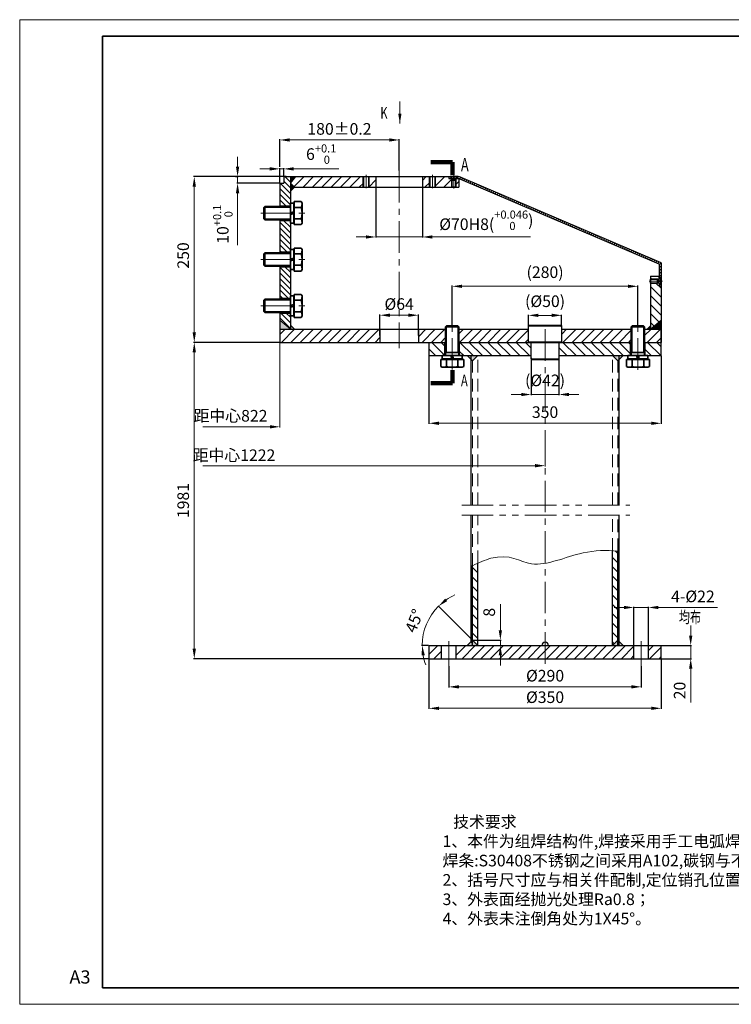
# Model space of a CAD drawing. Header units: millimetres. Extents: x -125 to 1975, y -25 to 1460.
# Tile 1 of 3: x -125 to 948, y -25 to 1460. Entities that reach past the tile are written whole.
import ezdxf
from ezdxf.enums import TextEntityAlignment as Align

# ---------------------------------------------------------------- set-up
doc = ezdxf.new("R2010")
doc.units = ezdxf.units.MM
doc.header["$LTSCALE"] = 1.5
for name, pattern in [('CENTER', [50.8, 31.75, -6.35, 6.35, -6.35]), ('DASHED', [19.05, 12.7, -6.35]), ('PHANTOM', [63.5, 31.75, -6.35, 6.35, -6.35, 6.35, -6.35])]:
    doc.linetypes.add(name, pattern=pattern)
for name, color, linetype, lineweight in [('3中心线层', 1, 'CENTER', 35), ('4虚线层', 6, 'DASHED', 35), ('5剖面线层', 2, 'Continuous', 15), ('7标注层', 4, 'Continuous', 15), ('9双点划线层', 6, 'PHANTOM', 35), ('YGJ波浪线', 3, 'Continuous', 15), ('YGJ粗实线', 7, 'Continuous', 35), ('YGJ细实线', 3, 'Continuous', 15), ('YGJ细点划线', 1, 'CENTER', 15), ('YGJ细虚线', 2, 'DASHED', 15), ('粗实线', 7, 'Continuous', 30), ('细实线', 2, 'Continuous', 15)]:
    doc.layers.add(name, color=color, linetype=linetype, lineweight=lineweight)
doc.styles.add('HC_GBDIM', font='romans', dxfattribs={"width": 0.667, "bigfont": 'gbcbig'})
doc.styles.add('HC_TEXTSTYLE', font='isocp', dxfattribs={"width": 0.667, "bigfont": 'hzfs'})
doc.styles.add('PC_TEXTSTYLE', font='simfang.ttf', dxfattribs={"width": 0.8})
doc.styles.add('标准', font='romans.shx', dxfattribs={"width": 0.7, "bigfont": 'hzdx.shx'})
doc.dimstyles.new('1比5', dxfattribs={"dimtxt": 17.5, "dimasz": 15, "dimexe": 1, "dimexo": 0.5, "dimgap": 8, "dimtad": 1, "dimdsep": 46, "dimtxsty": '标准', "dimcen": 0, "dimclrd": 256, "dimclrt": 256, "dimadec": 0, "dimazin": 0, "dimtfac": 1, "dimtmove": 0, "dimatfit": 0, "dimfxl": 1, "dimtolj": 1, "dimtzin": 0, "dimlwd": -1, "dimarcsym": 0})
pattern_1 = [(45, (-2257.4668, 95.5707), (-2.245064, 2.245064), [])]

# ---------------------------------------------------------------- blocks, each defined once
blk = doc.blocks.new('*U119')
at = {"layer": 'YGJ粗实线'}
for p, q in [((0, 0), (0, 287)), ((390, 287), (0, 287)), ((0, 0), (390, 0))]:
    blk.add_line(p, q, dxfattribs=at)
at = {"layer": 'YGJ细实线'}
for p, q in [((-25, -5), (-25, 292)), ((395, 292), (-25, 292)), ((-25, 292), (-25, 287)), ((-25, -5), (-25, 0)), ((-25, -5), (395, -5)), ((-25, -5), (0, -5))]:
    blk.add_line(p, q, dxfattribs=at)
at = {"layer": 'YGJ细虚线', "style": 'HC_GBDIM'}
blk.add_text('A3', height=4, dxfattribs=at).set_placement((-6.82, 2.72), align=Align.MIDDLE)
blk = doc.blocks.new('*D298')
at = {"layer": '7标注层', "color": 0, "lineweight": -2, "ltscale": 5}
for p, q in [((492.1, 495.7), (492.1, 420.4)), ((842.1, 495.7), (842.1, 420.4))]:
    blk.add_line(p, q, dxfattribs=at)
at = {"layer": '7标注层', "ltscale": 5}
blk.add_line((827.1, 421.4), (507.1, 421.4), dxfattribs=at)
at = {"layer": '7标注层'}
for points in [[(507.1, 423.9), (507.1, 418.9), (492.1, 421.4)], [(827.1, 418.9), (827.1, 423.9), (842.1, 421.4)]]:
    blk.add_solid(points, dxfattribs=at)
at = {"layer": '7标注层', "insert": (667.1, 438.2), "char_height": 17.5, "attachment_point": 5, "style": '标准'}
blk.add_mtext('\\A1;%%c350{}{}', dxfattribs=at)
blk = doc.blocks.new('*D299')
at = {"layer": '7标注层', "color": 0, "lineweight": -2, "ltscale": 5}
for p, q in [((522.1, 485), (522.1, 452.8)), ((812.1, 485), (812.1, 452.8))]:
    blk.add_line(p, q, dxfattribs=at)
at = {"layer": '7标注层', "ltscale": 5}
blk.add_line((797.1, 453.8), (537.1, 453.8), dxfattribs=at)
at = {"layer": '7标注层'}
for points in [[(537.1, 456.3), (537.1, 451.3), (522.1, 453.8)], [(797.1, 451.3), (797.1, 456.3), (812.1, 453.8)]]:
    blk.add_solid(points, dxfattribs=at)
at = {"layer": '7标注层', "insert": (667.1, 470.6), "char_height": 17.5, "attachment_point": 5, "style": '标准'}
blk.add_mtext('\\A1;%%c290{}{}', dxfattribs=at)
blk = doc.blocks.new('*D300')
at = {"layer": '7标注层', "color": 0, "lineweight": -2, "ltscale": 5}
for p, q in [((557.3, 524.6), (505.7, 576.1)), ((491.6, 516.2), (480.9, 516.2))]:
    blk.add_line(p, q, dxfattribs=at)
at = {"layer": '7标注层', "ltscale": 5}
for start, end in [(114.4358, 124.7179), (135, 180), (190.2821, 200.5642)]:
    blk.add_arc((565.6, 516.2), 83.7, start, end, dxfattribs=at)
at = {"layer": '7标注层'}
for points in [[(516.4, 586.9), (519.6, 583.1), (506.5, 575.4)], [(485.8, 501.5), (480.8, 501.1), (481.9, 516.2)]]:
    blk.add_solid(points, dxfattribs=at)
at = {"layer": '7标注层', "insert": (472, 552.6), "char_height": 17.5, "attachment_point": 5, "rotation": 68.7445, "style": '标准'}
blk.add_mtext('45%%d{}{}', dxfattribs=at)
blk = doc.blocks.new('*D301')
at = {"layer": '7标注层', "ltscale": 5}
for p, q in [((599.7, 539.2), (599.7, 578.4)), ((599.7, 524.2), (599.7, 516.2)), ((599.7, 501.2), (599.7, 486.2))]:
    blk.add_line(p, q, dxfattribs=at)
at = {"layer": '7标注层', "color": 0, "lineweight": -2, "ltscale": 5}
for p, q in [((558.1, 524.2), (600.7, 524.2)), ((567.4, 516.2), (600.7, 516.2))]:
    blk.add_line(p, q, dxfattribs=at)
at = {"layer": '7标注层'}
for points in [[(597.2, 539.2), (602.2, 539.2), (599.7, 524.2)], [(602.2, 501.2), (597.2, 501.2), (599.7, 516.2)]]:
    blk.add_solid(points, dxfattribs=at)
at = {"layer": '7标注层', "insert": (582.9, 566.3), "char_height": 17.5, "attachment_point": 5, "rotation": 90, "style": '标准'}
blk.add_mtext('\\A1;8{}{}', dxfattribs=at)
blk = doc.blocks.new('*D302')
at = {"layer": '7标注层', "ltscale": 5}
for p, q in [((786.1, 573.5), (771.1, 573.5)), ((823.1, 573.5), (801.1, 573.5)), ((838.1, 573.5), (926.9, 573.5))]:
    blk.add_line(p, q, dxfattribs=at)
at = {"layer": '7标注层', "color": 0, "lineweight": -2, "ltscale": 5}
for p, q in [((801.1, 516.7), (801.1, 574.5)), ((823.1, 516.7), (823.1, 574.5))]:
    blk.add_line(p, q, dxfattribs=at)
at = {"layer": '7标注层'}
for points in [[(786.1, 571), (786.1, 576), (801.1, 573.5)], [(838.1, 576), (838.1, 571), (823.1, 573.5)]]:
    blk.add_solid(points, dxfattribs=at)
at = {"layer": '7标注层', "insert": (890, 590.2), "char_height": 17.5, "attachment_point": 5, "style": '标准'}
blk.add_mtext('\\A1;4-%%C22', dxfattribs=at)
blk = doc.blocks.new('*D347')
at = {"layer": '7标注层', "ltscale": 5}
for p, q in [((886.7, 531.2), (886.7, 546.2)), ((886.7, 516.2), (886.7, 496.2)), ((886.7, 481.2), (886.7, 430.4))]:
    blk.add_line(p, q, dxfattribs=at)
at = {"layer": '7标注层', "color": 0, "lineweight": -2, "ltscale": 5}
for p, q in [((842.6, 516.2), (887.7, 516.2)), ((842.6, 496.2), (887.7, 496.2))]:
    blk.add_line(p, q, dxfattribs=at)
at = {"layer": '7标注层'}
for points in [[(884.2, 531.2), (889.2, 531.2), (886.7, 516.2)], [(889.2, 481.2), (884.2, 481.2), (886.7, 496.2)]]:
    blk.add_solid(points, dxfattribs=at)
at = {"layer": '7标注层', "insert": (870, 448.3), "char_height": 17.5, "attachment_point": 5, "rotation": 90, "style": '标准'}
blk.add_mtext('\\A1;20{}{{\\H0.7x;}{}}', dxfattribs=at)
blk = doc.blocks.new('*D304')
at = {"layer": '7标注层', "color": 0, "lineweight": -2, "ltscale": 5}
for p, q in [((492.1, 952.8), (492.1, 850.3)), ((842.1, 952.8), (842.1, 850.3))]:
    blk.add_line(p, q, dxfattribs=at)
at = {"layer": '7标注层', "ltscale": 5}
blk.add_line((827.1, 851.3), (507.1, 851.3), dxfattribs=at)
at = {"layer": '7标注层'}
for points in [[(507.1, 853.8), (507.1, 848.8), (492.1, 851.3)], [(827.1, 848.8), (827.1, 853.8), (842.1, 851.3)]]:
    blk.add_solid(points, dxfattribs=at)
at = {"layer": '7标注层', "insert": (667.1, 868.1), "char_height": 17.5, "attachment_point": 5, "style": '标准'}
blk.add_mtext('\\A1;350{}{}', dxfattribs=at)
blk = doc.blocks.new('*D369')
at = {"layer": '7标注层', "ltscale": 5}
for p, q in [((252.1, 1235), (237.1, 1235)), ((273.1, 1235), (267.1, 1235)), ((288.1, 1235), (356.1, 1235))]:
    blk.add_line(p, q, dxfattribs=at)
at = {"layer": '7标注层', "color": 0, "lineweight": -2, "ltscale": 5}
for p, q in [((267.1, 1213.8), (267.1, 1236)), ((273.1, 1223.8), (273.1, 1236))]:
    blk.add_line(p, q, dxfattribs=at)
at = {"layer": '7标注层'}
for points in [[(252.1, 1232.5), (252.1, 1237.5), (267.1, 1235)], [(288.1, 1237.5), (288.1, 1232.5), (273.1, 1235)]]:
    blk.add_solid(points, dxfattribs=at)
at = {"layer": '7标注层', "insert": (329.6, 1257.3), "char_height": 17.5, "attachment_point": 5, "style": '标准'}
blk.add_mtext('\\A1;6{}{{\\H0.7x;{\\S+0.1^  0;}}{}}', dxfattribs=at)
blk = doc.blocks.new('*D306')
at = {"layer": '7标注层', "color": 0, "lineweight": -2, "ltscale": 5}
for p, q in [((267.1, 1238.1), (267.1, 1279.6)), ((447.1, 1232.6), (447.1, 1279.6))]:
    blk.add_line(p, q, dxfattribs=at)
at = {"layer": '7标注层', "ltscale": 5}
blk.add_line((282.1, 1278.6), (432.1, 1278.6), dxfattribs=at)
at = {"layer": '7标注层'}
for points in [[(282.1, 1281.1), (282.1, 1276.1), (267.1, 1278.6)], [(432.1, 1276.1), (432.1, 1281.1), (447.1, 1278.6)]]:
    blk.add_solid(points, dxfattribs=at)
at = {"layer": '7标注层', "insert": (357.1, 1295.3), "char_height": 17.5, "attachment_point": 5, "style": '标准'}
blk.add_mtext('\\A1;180{}{%%p0.2}', dxfattribs=at)
blk = doc.blocks.new('*D307')
at = {"layer": '7标注层', "color": 0, "lineweight": -2, "ltscale": 5}
for p, q in [((646.1, 950.2), (646.1, 893.7)), ((688.1, 949.4), (688.1, 893.7))]:
    blk.add_line(p, q, dxfattribs=at)
at = {"layer": '7标注层', "ltscale": 5}
for p, q in [((631.1, 894.7), (616.1, 894.7)), ((688.1, 894.7), (646.1, 894.7)), ((703.1, 894.7), (718.1, 894.7))]:
    blk.add_line(p, q, dxfattribs=at)
at = {"layer": '7标注层'}
for points in [[(631.1, 892.2), (631.1, 897.2), (646.1, 894.7)], [(703.1, 897.2), (703.1, 892.2), (688.1, 894.7)]]:
    blk.add_solid(points, dxfattribs=at)
at = {"layer": '7标注层', "insert": (667.1, 916), "char_height": 17.5, "attachment_point": 5, "style": '标准'}
blk.add_mtext('\\A1;(%%c42){}{}', dxfattribs=at)
blk = doc.blocks.new('*D308')
at = {"layer": '7标注层', "color": 0, "lineweight": -2, "ltscale": 5}
for p, q in [((642.1, 997.4), (642.1, 1015.1)), ((692.1, 996.8), (692.1, 1015.1))]:
    blk.add_line(p, q, dxfattribs=at)
at = {"layer": '7标注层', "ltscale": 5}
blk.add_line((677.1, 1014.1), (657.1, 1014.1), dxfattribs=at)
at = {"layer": '7标注层'}
for points in [[(657.1, 1016.6), (657.1, 1011.6), (642.1, 1014.1)], [(677.1, 1011.6), (677.1, 1016.6), (692.1, 1014.1)]]:
    blk.add_solid(points, dxfattribs=at)
at = {"layer": '7标注层', "insert": (667.1, 1035.4), "char_height": 17.5, "attachment_point": 5, "style": '标准'}
blk.add_mtext('\\A1;(%%c50){}{}', dxfattribs=at)
blk = doc.blocks.new('*D309')
at = {"layer": '7标注层', "color": 0, "lineweight": -2, "ltscale": 5}
for p, q in [((527.1, 998.8), (527.1, 1058.9)), ((807.1, 998.8), (807.1, 1058.9))]:
    blk.add_line(p, q, dxfattribs=at)
at = {"layer": '7标注层', "ltscale": 5}
blk.add_line((792.1, 1057.9), (542.1, 1057.9), dxfattribs=at)
at = {"layer": '7标注层'}
for points in [[(542.1, 1060.4), (542.1, 1055.4), (527.1, 1057.9)], [(792.1, 1055.4), (792.1, 1060.4), (807.1, 1057.9)]]:
    blk.add_solid(points, dxfattribs=at)
at = {"layer": '7标注层', "insert": (667.1, 1079.2), "char_height": 17.5, "attachment_point": 5, "style": '标准'}
blk.add_mtext('\\A1;(280){}{}', dxfattribs=at)
blk = doc.blocks.new('*D310')
at = {"layer": '7标注层', "ltscale": 5}
for p, q in [((203.5, 1238.3), (203.5, 1253.3)), ((203.5, 1223.3), (203.5, 1213.3)), ((203.5, 1198.3), (203.5, 1119.8))]:
    blk.add_line(p, q, dxfattribs=at)
at = {"layer": '7标注层', "color": 0, "lineweight": -2, "ltscale": 5}
for p, q in [((200.2, 1223.3), (204.5, 1223.3)), ((266.6, 1213.3), (202.5, 1213.3))]:
    blk.add_line(p, q, dxfattribs=at)
at = {"layer": '7标注层'}
for points in [[(201, 1238.3), (206, 1238.3), (203.5, 1223.3)], [(206, 1198.3), (201, 1198.3), (203.5, 1213.3)]]:
    blk.add_solid(points, dxfattribs=at)
at = {"layer": '7标注层', "insert": (181.2, 1151.5), "char_height": 17.5, "attachment_point": 5, "rotation": 90, "style": '标准'}
blk.add_mtext('\\A1;10{}{{\\H0.7x;{\\S+0.1^  0;}}{}}', dxfattribs=at)
blk = doc.blocks.new('*D311')
at = {"layer": '7标注层', "color": 0, "lineweight": -2, "ltscale": 5}
for p, q in [((276.6, 1223.3), (137.2, 1223.3)), ((266.6, 973.3), (137.2, 973.3))]:
    blk.add_line(p, q, dxfattribs=at)
at = {"layer": '7标注层', "ltscale": 5}
blk.add_line((138.2, 1208.3), (138.2, 988.3), dxfattribs=at)
at = {"layer": '7标注层'}
for points in [[(140.7, 1208.3), (135.7, 1208.3), (138.2, 1223.3)], [(135.7, 988.3), (140.7, 988.3), (138.2, 973.3)]]:
    blk.add_solid(points, dxfattribs=at)
at = {"layer": '7标注层', "insert": (121.5, 1104.4), "char_height": 17.5, "attachment_point": 5, "rotation": 90, "style": '标准'}
blk.add_mtext('\\A1;250{}{}', dxfattribs=at)
blk = doc.blocks.new('*D431')
at = {"layer": '7标注层', "color": 0, "lineweight": -2, "ltscale": 5}
for p, q in [((266.6, 973.3), (137.2, 973.3)), ((491.6, 496.2), (137.2, 496.2))]:
    blk.add_line(p, q, dxfattribs=at)
at = {"layer": '7标注层', "ltscale": 5}
blk.add_line((138.2, 958.3), (138.2, 511.2), dxfattribs=at)
at = {"layer": '7标注层'}
for points in [[(140.7, 958.3), (135.7, 958.3), (138.2, 973.3)], [(135.7, 511.2), (140.7, 511.2), (138.2, 496.2)]]:
    blk.add_solid(points, dxfattribs=at)
at = {"layer": '7标注层', "insert": (121.5, 734.8), "char_height": 17.5, "attachment_point": 5, "rotation": 90, "style": '标准'}
blk.add_mtext('\\A1;1981{}{{\\H0.7x;}{}}', dxfattribs=at)
blk = doc.blocks.new('*D313')
at = {"layer": '7标注层', "color": 0, "lineweight": -2, "ltscale": 5}
for p, q in [((418.1, 983.8), (418.1, 1015.3)), ((476.1, 983.8), (476.1, 1015.3))]:
    blk.add_line(p, q, dxfattribs=at)
at = {"layer": '7标注层', "ltscale": 5}
blk.add_line((433.1, 1014.3), (461.1, 1014.3), dxfattribs=at)
at = {"layer": '7标注层'}
for points in [[(433.1, 1016.8), (433.1, 1011.8), (418.1, 1014.3)], [(461.1, 1011.8), (461.1, 1016.8), (476.1, 1014.3)]]:
    blk.add_solid(points, dxfattribs=at)
at = {"layer": '7标注层', "insert": (447.1, 1031.1), "char_height": 17.5, "attachment_point": 5, "style": '标准'}
blk.add_mtext('\\A1;%%C64', dxfattribs=at)
blk = doc.blocks.new('*D314')
at = {"layer": '7标注层', "color": 0, "lineweight": -2, "ltscale": 7}
for p, q in [((412.1, 1210.8), (412.1, 1131.3)), ((482.1, 1210.8), (482.1, 1131.3))]:
    blk.add_line(p, q, dxfattribs=at)
at = {"layer": '7标注层', "ltscale": 7}
for p, q in [((397.1, 1132.3), (382.1, 1132.3)), ((412.1, 1132.3), (482.1, 1132.3)), ((497.1, 1132.3), (645, 1132.3))]:
    blk.add_line(p, q, dxfattribs=at)
at = {"layer": '7标注层'}
for points in [[(397.1, 1129.8), (397.1, 1134.8), (412.1, 1132.3)], [(497.1, 1134.8), (497.1, 1129.8), (482.1, 1132.3)]]:
    blk.add_solid(points, dxfattribs=at)
at = {"layer": '7标注层', "insert": (578.6, 1157.5), "char_height": 17.5, "attachment_point": 5, "style": '标准'}
blk.add_mtext('\\A1;%%c{\\A1;70H8({\\H0.7x;\\S+0.046^  0;})}', dxfattribs=at)
blk = doc.blocks.new('G$CC45D93D9')
at = {"layer": 'YGJ粗实线'}
for p, q in [((5.8, -17.3205), (5.8, 17.3205)), ((16.1603, 17.3205), (5.8, 17.3205)), ((17.5, 15), (16.1603, 17.3205)), ((17.5, -15), (17.5, 15)), ((-38.5, 10), (-40, 8.5)), ((-40, -8.5), (-40, 8.5)), ((-40, -8.5), (-40, 8.5)), ((0, 10), (-38.5, 10)), ((-38.5, -10), (-38.5, 10)), ((0, -10), (0, 10)), ((0, 0.6242), (5, 1.9639)), ((5, -13.85), (5, 13.85)), ((5.8, 13.85), (5, 13.85)), ((16.1603, 8.6602), (5.8, 8.6602)), ((-38.5, -10), (-40, -8.5)), ((0, -10), (-38.5, -10)), ((5, -0.6242), (0, -1.9639)), ((5.8, -13.85), (5, -13.85)), ((16.1603, -8.6602), (5.8, -8.6602)), ((16.1603, -17.3205), (5.8, -17.3205)), ((17.5, -15), (16.1603, -17.3205))]:
    blk.add_line(p, q, dxfattribs=at)
for points in [[(0, 0), (0, 15.1), (5, 15.1), (5, 0)], [(5, 0), (5, -15.1), (0, -15.1), (0, 0)]]:
    blk.add_lwpolyline(points, dxfattribs=at)
for centre, radius, start, end in [((9.8325, 12.9904), 7.6676, 325.6156304, 0), ((-11.1608, 0), 28.6608, 342.4125322, 17.5874678), ((9.8325, -12.9904), 7.6676, 0, 34.3843696)]:
    blk.add_arc(centre, radius, start, end, dxfattribs=at)
at = {"layer": 'YGJ细实线'}
for p, q in [((0, 8.5), (-40, 8.5)), ((0, -8.5), (-40, -8.5))]:
    blk.add_line(p, q, dxfattribs=at)
at = {"style": 'HC_TEXTSTYLE'}
blk.add_text('HC_SUPERPART', height=0.001, dxfattribs=at).set_placement((0, 0))
blk.add_text('HC_SUPERPART', height=0.001, rotation=180, dxfattribs=at).set_placement((5, 0))
blk = doc.blocks.new('G$CC2741E38')
at = {"layer": 'YGJ粗实线'}
for p, q in [((-10, 43.5), (-8.5, 45)), ((-8.5, 45), (8.5, 45)), ((-8.5, 45), (8.5, 45)), ((10, 43.5), (8.5, 45)), ((-10, 43.5), (10, 43.5)), ((-10, 0), (-10, 43.5)), ((10, 0), (10, 43.5)), ((-10, 5), (10, 5)), ((-0.6242, -5), (-1.9639, 0)), ((0.6242, 0), (1.9639, -5)), ((-17.3205, -5.8), (17.3205, -5.8)), ((-17.3205, -16.1603), (-17.3205, -5.8)), ((-13.85, -5), (13.85, -5)), ((-13.85, -5.8), (-13.85, -5)), ((-8.6602, -16.1603), (-8.6602, -5.8)), ((8.6602, -16.1603), (8.6602, -5.8)), ((13.85, -5.8), (13.85, -5)), ((17.3205, -16.1603), (17.3205, -5.8)), ((-15, -17.5), (-17.3205, -16.1603)), ((-15, -17.5), (15, -17.5)), ((15, -17.5), (17.3205, -16.1603))]:
    blk.add_line(p, q, dxfattribs=at)
for points in [[(0, -5), (-15.1, -5), (-15.1, 0), (0, 0)], [(0, 0), (15.1, 0), (15.1, -5), (0, -5)]]:
    blk.add_lwpolyline(points, dxfattribs=at)
for centre, radius, start, end in [((-12.9904, -9.8325), 7.6676, 270, 304.3843696), ((0, 11.1608), 28.6608, 252.4125322, 287.5874678), ((12.9904, -9.8325), 7.6676, 235.6156304, 270)]:
    blk.add_arc(centre, radius, start, end, dxfattribs=at)
at = {"layer": 'YGJ细实线'}
for p, q in [((-8.5, 5), (-8.5, 45)), ((8.5, 5), (8.5, 45))]:
    blk.add_line(p, q, dxfattribs=at)
at = {"style": 'HC_TEXTSTYLE'}
for rotation, p in [(90, (0, -5)), (270, (0, 0))]:
    blk.add_text('HC_SUPERPART', height=0.001, rotation=rotation, dxfattribs=at).set_placement(p)
blk = doc.blocks.new('M6X16')
at = {"layer": 'YGJ粗实线'}
for points in [[(816.7, 757.4), (806, 757.4), (806, 754.4)], [(818.7, 757.1), (816.7, 757.4), (816.7, 754.4)], [(821.6, 755.2), (822, 755.2), (822, 760), (821.6, 760), (818.7, 757.1), (818.7, 754.4)], [(820.8, 754.4), (820.8, 755.2), (821.6, 755.2), (821.6, 760)], [(816.7, 751.4), (806, 751.4), (806, 754.4)], [(818.7, 751.7), (816.7, 751.4), (816.7, 754.4)], [(821.6, 753.6), (822, 753.6), (822, 748.7), (821.6, 748.7), (818.7, 751.7), (818.7, 754.4)], [(820.8, 754.4), (820.8, 753.6), (821.6, 753.6), (821.6, 748.7)]]:
    blk.add_lwpolyline(points, dxfattribs=at)
at = {"layer": 'YGJ细实线'}
for points in [[(818.7, 757.1), (816.7, 756.9), (806, 756.9)], [(818.7, 751.7), (816.7, 751.8), (806, 751.8)]]:
    blk.add_lwpolyline(points, dxfattribs=at)
at = {"layer": 'YGJ细点划线'}
blk.add_line((824, 754.4), (804, 754.4), dxfattribs=at)
at = {"style": 'HC_TEXTSTYLE'}
blk.add_text('HC_SUPERPART', height=0.001, rotation=180, dxfattribs=at).set_placement((818.7, 754.4))

msp = doc.modelspace()

# ---------------------------------------------------------------- hatches: boundary and pattern name
at = {"layer": '5剖面线层', "ltscale": 5}
h = msp.add_hatch(dxfattribs=at)
h.set_pattern_fill('_U', color=256, scale=6, angle=315, style=0, pattern_type=0)
h.set_pattern_definition([(315, (-125, 95.571), (4.24264, 4.24264), [])])
h.paths.add_polyline_path([(283.139, 1223.286), (273.139, 1223.286), (273.139, 1213.286), (267.139, 1213.286), (267.139, 1179.286), (283.139, 1179.286), (283.139, 1178.286)])
h.paths.add_polyline_path([(283.139, 1157.286), (267.139, 1157.286), (267.139, 1109.286), (283.139, 1109.286), (283.139, 1113.286)])
h.paths.add_polyline_path([(283.139, 1087.286), (267.139, 1087.286), (267.139, 1039.286), (283.139, 1039.286), (283.139, 1058.286)])
h.paths.add_polyline_path([(283.139, 1017.286), (267.139, 1017.286), (267.139, 1006.712), (283.139, 993.286)])
h = msp.add_hatch(dxfattribs=at)
h.set_pattern_fill('_USER', color=2, scale=10, angle=45, style=0, pattern_type=0)
h.set_pattern_definition([(45, (0, 0), (-7.07107, 7.07107), [])])
h.paths.add_polyline_path([(401.139, 1223.286), (401.139, 1207.286), (412.139, 1207.286), (412.139, 1223.286)])
h.paths.add_polyline_path([(393.139, 1207.286), (393.139, 1223.286), (283.139, 1223.286), (283.139, 1207.286), (292.882, 1207.286)])
h.paths.add_polyline_path([(493.139, 1207.286), (493.139, 1223.286), (482.139, 1223.286), (482.139, 1207.286)])
h.paths.add_polyline_path([(526.629, 1220.286), (522.139, 1220.286), (522.139, 1223.286), (502.139, 1223.286), (502.139, 1207.286), (526.639, 1207.286), (526.639, 1217.986), (526.929, 1219.986)])
h.paths.add_polyline_path([(532.639, 1207.286), (537.139, 1207.286), (537.139, 1220.025), (536.526, 1220.286), (532.649, 1220.286), (532.349, 1219.986), (532.639, 1217.986)])
h = msp.add_hatch(dxfattribs=at)
h.set_pattern_fill('_U', color=256, scale=10, angle=45, style=0, pattern_type=0)
h.set_pattern_definition([(45, (32.096, 354.025), (-7.07107, 7.07107), [])])
h.paths.add_polyline_path([(642.139, 973.286), (642.139, 993.286), (537.139, 993.286), (537.139, 973.286)])
h.paths.add_polyline_path([(692.139, 993.286), (694.139, 993.286), (797.139, 993.286), (797.139, 973.286), (692.139, 973.286)])
h.paths.add_polyline_path([(817.139, 993.286), (817.139, 973.286), (842.139, 973.286), (842.139, 993.286)])
h.paths.add_polyline_path([(418.139, 973.286), (418.139, 993.286), (267.139, 993.286), (267.139, 973.286)])
h.paths.add_polyline_path([(476.139, 993.286), (476.139, 973.286), (517.139, 973.286), (517.139, 993.286)])
h.paths.add_polyline_path([(815.639, 993.286), (815.639, 973.286)])
h = msp.add_hatch(dxfattribs=at)
h.set_pattern_fill('_U', color=256, scale=10, angle=315, style=0, pattern_type=0)
h.set_pattern_definition([(315, (-0.689, -43.117), (7.07107, 7.07107), [])])
h.paths.add_polyline_path([(492.139, 973.286), (492.139, 953.286), (516.139, 953.286), (516.139, 973.286)])
h.paths.add_polyline_path([(646.139, 953.286), (646.139, 973.286), (538.139, 973.286), (538.139, 953.286), (542.139, 953.286)])
h.paths.add_polyline_path([(796.139, 953.286), (796.139, 973.286), (688.139, 973.286), (688.139, 953.286)])
h.paths.add_polyline_path([(818.139, 953.286), (822.139, 953.286), (842.139, 953.286), (842.139, 973.286), (818.139, 973.286)])
h = msp.add_hatch(color=256, dxfattribs=at)
h.paths.add_polyline_path([(557.139, 953.286), (549.639, 953.286), (557.139, 945.786)])
h.paths.add_polyline_path([(565.639, 953.286), (557.639, 953.286), (557.639, 945.286)])
h.paths.add_polyline_path([(776.639, 953.286), (768.639, 953.286), (776.639, 945.286)])
h.paths.add_polyline_path([(784.639, 953.286), (777.139, 953.286), (777.139, 945.786)])
h = msp.add_hatch(dxfattribs=at)
h.set_pattern_fill('_U', color=256, scale=10, angle=315, style=0, pattern_type=0)
h.set_pattern_definition([(315, (342.68, -381.857), (7.07107, 7.07107), [])])
edge = h.paths.add_edge_path()
edge.add_line((557.639, 524.23), (565.639, 516.23))
edge.add_line((565.639, 516.23), (565.639, 640.252))
edge.add_spline(control_points=[(565.639, 640.252), (562.943, 639.008), (560.261, 637.687), (557.639, 636.321)], knot_values=[45.75037725, 45.75037725, 45.75037725, 45.75037725, 51.10283571, 51.10283571, 51.10283571, 51.10283571], degree=3, periodic=0)
edge.add_line((557.639, 636.321), (557.639, 524.23))
edge = h.paths.add_edge_path()
edge.add_spline(control_points=[(776.639, 658.476), (773.983, 658.774), (771.316, 659.009), (768.639, 659.178)], knot_values=[248.55561482, 248.55561482, 248.55561482, 248.55561482, 256.43457847, 256.43457847, 256.43457847, 256.43457847], degree=3, periodic=0)
edge.add_line((768.639, 659.178), (768.639, 516.23))
edge.add_line((768.639, 516.23), (776.639, 524.23))
edge.add_line((776.639, 524.23), (776.639, 658.476))
h = msp.add_hatch(color=256, dxfattribs=at)
h.paths.add_polyline_path([(776.639, 516.23), (776.639, 524.23), (768.639, 516.23)])
h.paths.add_polyline_path([(776.639, 516.23), (784.639, 516.23), (776.639, 524.23)])
h.paths.add_polyline_path([(557.639, 516.23), (557.639, 524.23), (549.639, 516.23)])
h.paths.add_polyline_path([(557.639, 516.23), (565.639, 516.23), (557.639, 524.23)])
h = msp.add_hatch(dxfattribs=at)
h.set_pattern_fill('_U', color=256, scale=10, angle=45, style=0, pattern_type=0)
h.set_pattern_definition([(45, (342.68, -381.857), (-7.07107, 7.07107), [])])
h.paths.add_polyline_path([(511.139, 496.23), (511.139, 516.23), (492.139, 516.23), (492.139, 496.23)])
h.paths.add_polyline_path([(667.139, 496.23), (667.139, 516.23), (533.139, 516.23), (533.139, 496.23)])
h.paths.add_polyline_path([(801.139, 496.23), (801.139, 516.23), (667.139, 516.23), (667.139, 496.23)])
h.paths.add_polyline_path([(842.139, 516.23), (823.139, 516.23), (823.139, 496.23), (842.139, 496.23)])
at = {"layer": '7标注层', "ltscale": 7}
h = msp.add_hatch(dxfattribs=at)
h.set_pattern_fill('ANSI31', color=256)
h.set_pattern_definition(pattern_1)
h.paths.add_polyline_path([(778.639, 521.23), (776.639, 521.23), (776.645, 658.475), (778.639, 658.251)])
h = msp.add_hatch(dxfattribs=at)
h.set_pattern_fill('ANSI31', color=256)
h.set_pattern_definition(pattern_1)
edge = h.paths.add_edge_path()
edge.add_line((555.639, 516.23), (557.639, 516.23))
edge.add_line((557.639, 516.23), (557.639, 636.309))
edge.add_line((557.639, 636.309), (555.639, 635.279))
edge.add_line((555.639, 635.279), (555.639, 521.23))
at = {"layer": 'YGJ细实线'}
h = msp.add_hatch(color=256, dxfattribs=at)
h.dxf.hatch_style = 1
h.paths.add_polyline_path([(283.139, 1223.286), (283.139, 1213.286), (291.53, 1223.286)])
h = msp.add_hatch(dxfattribs=at)
h.set_pattern_fill('ANSI31', color=2)
h.set_pattern_definition([(45, (82.008, 306.282), (-2.245064, 2.245064), [])])
h.paths.add_polyline_path([(839.139, 1058.286), (842.139, 1058.286), (842.139, 1060.136), (841.779, 1060.136), (839.139, 1062.776)])
h.paths.add_polyline_path([(839.139, 1068.796), (841.779, 1071.436), (842.139, 1071.436), (842.139, 1093.286), (537.139, 1223.286), (535.289, 1223.286), (535.289, 1222.926), (532.649, 1220.286), (536.526, 1220.286), (537.139, 1220.025), (839.139, 1091.304), (839.139, 1073.286)])
h.paths.add_polyline_path([(523.989, 1222.926), (523.989, 1223.286), (522.139, 1223.286), (522.139, 1220.286), (526.629, 1220.286)])
h = msp.add_hatch(color=256, dxfattribs=at)
h.dxf.hatch_style = 1
h.paths.add_polyline_path([(283.139, 1207.286), (289.139, 1207.286), (283.139, 1213.286)])
h.paths.add_polyline_path([(283.139, 1201.286), (289.139, 1207.286), (283.139, 1207.286)])
h = msp.add_hatch(dxfattribs=at)
h.set_pattern_fill('ANSI31', color=2, scale=3, angle=90)
h.set_pattern_definition([(135, (82.008, 306.282), (-6.73519, -6.73519), [])])
h.paths.add_polyline_path([(826.139, 993.286), (842.139, 993.286), (842.139, 1028.362), (842.139, 1058.286), (839.139, 1058.286), (839.139, 1062.776), (838.839, 1063.076), (836.839, 1062.786), (826.139, 1062.786)])
h.paths.add_polyline_path([(826.139, 1068.786), (836.839, 1068.786), (838.839, 1068.496), (839.139, 1068.796), (839.139, 1073.286), (826.139, 1073.286)])
h = msp.add_hatch(color=256, dxfattribs=at)
h.dxf.hatch_style = 1
h.paths.add_polyline_path([(267.139, 1006.712), (267.139, 993.286), (283.139, 993.286)])
h.paths.add_polyline_path([(283.139, 993.286), (289.139, 993.286), (283.139, 999.286)])
h = msp.add_hatch(color=2, dxfattribs=at)
h.dxf.hatch_style = 1
h.paths.add_polyline_path([(826.139, 993.286), (826.139, 998.286), (821.139, 993.286)])
h = msp.add_hatch(color=2, dxfattribs=at)
h.dxf.hatch_style = 1
h.paths.add_polyline_path([(826.139, 993.286), (842.139, 993.286), (842.139, 1006.712)])

# ---------------------------------------------------------------- linework, layer by layer
at = {"ltscale": 5}
for p, q in [((492.139, 973.286), (517.139, 973.286)), ((537.139, 973.286), (797.139, 973.286)), ((646.139, 959.286), (646.139, 973.286)), ((688.139, 959.286), (688.139, 973.286)), ((817.139, 973.286), (842.139, 973.286)), ((549.639, 953.286), (557.639, 945.286)), ((565.639, 953.286), (557.639, 945.286)), ((768.639, 953.286), (776.639, 945.286)), ((784.639, 953.286), (776.639, 945.286)), ((557.639, 521.23), (557.639, 636.321)), ((549.639, 516.23), (557.639, 524.23)), ((565.639, 516.23), (557.639, 524.23)), ((768.639, 516.23), (776.639, 524.23)), ((784.639, 516.23), (776.639, 524.23))]:
    msp.add_line(p, q, dxfattribs=at)
at = {"layer": '3中心线层', "lineweight": 15}
for p, q in [((397.139, 1225.793), (397.139, 1205.792)), ((447.139, 1232.134), (447.139, 964.604)), ((497.139, 1225.793), (497.139, 1205.806)), ((238.674, 1168.286), (305.14, 1168.286)), ((238.674, 1098.286), (305.14, 1098.286)), ((238.674, 1028.286), (305.14, 1028.286)), ((527.139, 932.227), (527.139, 1001.435)), ((667.139, 488.5), (667.139, 1001.191)), ((807.139, 931.84), (807.139, 1000.509)), ((522.139, 485.458), (522.139, 522.826)), ((812.139, 485.458), (812.139, 522.9))]:
    msp.add_line(p, q, dxfattribs=at)
at = {"layer": '4虚线层', "ltscale": 5}
for p, q in [((267.139, 1109.286), (283.139, 1109.286)), ((267.139, 1087.286), (283.139, 1087.286)), ((267.139, 1039.286), (283.139, 1039.286)), ((267.139, 1017.286), (283.139, 1017.286)), ((517.139, 993.286), (517.139, 953.286)), ((537.139, 993.286), (537.139, 953.286)), ((797.139, 993.286), (797.139, 953.286))]:
    msp.add_line(p, q, dxfattribs=at)
at = {"layer": '4虚线层', "lineweight": 15}
for p, q in [((557.639, 727.885), (557.639, 953.286)), ((565.639, 727.885), (565.639, 953.286)), ((768.639, 727.885), (768.639, 953.286)), ((776.639, 727.885), (776.639, 953.286)), ((557.639, 636.321), (557.639, 712.885)), ((565.639, 640.252), (565.639, 712.885)), ((768.639, 659.178), (768.639, 712.885)), ((776.639, 658.476), (776.639, 712.885))]:
    msp.add_line(p, q, dxfattribs=at)
at = {"layer": '7标注层', "ltscale": 5}
for p, q in [((392.139, 1223.286), (392.139, 1207.286)), ((402.139, 1223.286), (402.139, 1207.286)), ((492.139, 1223.286), (492.139, 1207.286)), ((502.139, 1223.286), (502.139, 1207.286)), ((267.139, 972.786), (267.139, 844.965)), ((252.139, 845.965), (151.309, 845.965)), ((667.139, 806.854), (667.139, 786.316)), ((652.139, 787.316), (151.309, 787.316))]:
    msp.add_line(p, q, dxfattribs=at)
at = {"layer": '7标注层', "ltscale": 7}
for points in [[(252.139, 843.465), (252.139, 848.465), (267.139, 845.965)], [(652.139, 784.816), (652.139, 789.816), (667.139, 787.316)]]:
    msp.add_solid(points, dxfattribs=at)
at = {"layer": '9双点划线层', "lineweight": 15}
for p, q in [((541.428, 727.885), (795.08, 727.885)), ((541.428, 712.885), (795.08, 712.885))]:
    msp.add_line(p, q, dxfattribs=at)
at = {"layer": 'YGJ细实线'}
for p, q in [((283.139, 1216.286), (289.012, 1223.286)), ((283.139, 1213.286), (291.53, 1223.286)), ((289.139, 1207.286), (283.139, 1213.286)), ((283.139, 1201.286), (289.139, 1207.286)), ((283.139, 993.286), (267.139, 1006.712)), ((289.139, 993.286), (283.139, 999.286)), ((283.139, 993.286), (289.139, 993.286))]:
    msp.add_line(p, q, dxfattribs=at)
at = {"layer": '粗实线', "ltscale": 5}
for p, q in [((273.139, 1223.286), (273.139, 1213.286)), ((273.139, 1223.286), (365.781, 1223.286)), ((283.139, 1223.286), (283.139, 1178.286)), ((365.781, 1223.286), (537.139, 1223.286)), ((393.139, 1223.286), (393.139, 1207.286)), ((401.139, 1223.286), (401.139, 1207.286)), ((412.139, 1223.286), (412.139, 1207.286)), ((482.139, 1223.286), (482.139, 1207.286)), ((493.139, 1223.286), (493.139, 1207.286)), ((501.139, 1223.286), (501.139, 1207.286)), ((267.139, 1213.286), (273.139, 1213.286)), ((267.139, 1213.286), (267.139, 1178.286)), ((283.139, 1207.286), (537.139, 1207.286)), ((267.139, 1179.286), (283.139, 1179.286)), ((283.139, 1176.786), (283.139, 993.286)), ((267.139, 1158.286), (267.139, 1108.286)), ((267.139, 1157.286), (283.139, 1157.286)), ((267.139, 1109.286), (283.139, 1109.286)), ((267.139, 1088.286), (267.139, 1038.286)), ((267.139, 1087.286), (283.139, 1087.286)), ((267.139, 1039.286), (283.139, 1039.286)), ((267.139, 1018.286), (267.139, 973.286)), ((267.139, 1017.286), (283.139, 1017.286)), ((642.139, 998.286), (643.139, 999.286)), ((642.139, 973.286), (642.139, 998.286)), ((642.139, 998.286), (692.139, 998.286)), ((643.139, 999.286), (691.139, 999.286)), ((692.139, 998.286), (691.139, 999.286)), ((692.139, 973.286), (692.139, 998.286)), ((267.139, 993.286), (365.781, 993.286)), ((365.781, 993.286), (517.139, 993.286)), ((418.139, 993.286), (418.139, 973.286)), ((476.139, 993.286), (476.139, 973.286)), ((537.139, 993.286), (642.139, 993.286)), ((692.139, 993.286), (797.139, 993.286)), ((817.139, 993.286), (842.139, 993.286)), ((842.139, 973.286), (842.139, 993.286)), ((267.139, 973.286), (365.781, 973.286)), ((362.014, 973.286), (517.139, 973.286)), ((492.139, 953.286), (492.139, 973.286)), ((516.139, 953.286), (516.139, 973.286)), ((537.139, 973.286), (797.139, 973.286)), ((538.139, 953.286), (538.139, 973.286)), ((642.139, 974.286), (692.139, 974.286)), ((643.139, 973.286), (642.139, 974.286)), ((643.139, 973.286), (691.139, 973.286)), ((646.139, 948.286), (646.139, 973.286)), ((688.139, 948.286), (688.139, 973.286)), ((691.139, 973.286), (692.139, 974.286)), ((796.139, 953.286), (796.139, 973.286)), ((817.139, 973.286), (842.139, 973.286)), ((818.139, 953.286), (818.139, 973.286)), ((842.139, 953.286), (842.139, 973.286)), ((492.139, 953.286), (646.139, 953.286)), ((555.639, 727.885), (555.639, 953.286)), ((688.139, 953.286), (842.139, 953.286)), ((778.639, 727.885), (778.639, 953.286)), ((646.139, 948.286), (688.139, 948.286)), ((647.139, 947.286), (646.139, 948.286)), ((647.139, 947.286), (687.139, 947.286)), ((687.139, 947.286), (688.139, 948.286)), ((555.639, 521.23), (555.639, 712.885)), ((778.639, 516.23), (778.639, 712.885)), ((768.639, 516.23), (768.639, 659.178)), ((776.639, 516.23), (776.639, 658.476)), ((565.639, 516.23), (565.639, 640.252)), ((492.139, 516.23), (842.139, 516.23)), ((492.139, 496.23), (492.139, 516.23)), ((511.139, 496.23), (511.139, 516.23)), ((533.139, 496.23), (533.139, 516.23)), ((801.139, 496.23), (801.139, 516.23)), ((823.139, 496.23), (823.139, 516.23)), ((842.139, 496.23), (842.139, 516.23)), ((492.139, 496.23), (842.139, 496.23))]:
    msp.add_line(p, q, dxfattribs=at)
at = {"layer": '粗实线', "ltscale": 7}
for p, q in [((522.139, 1223.286), (522.139, 1220.286)), ((522.139, 1220.286), (526.629, 1220.286)), ((532.649, 1220.286), (536.526, 1220.286)), ((839.139, 1091.304), (536.526, 1220.286)), ((842.139, 1093.286), (537.139, 1223.286)), ((537.139, 1220.025), (537.139, 1207.286)), ((839.139, 1091.304), (839.139, 1068.796)), ((842.139, 1093.286), (842.139, 973.286)), ((826.139, 1073.286), (826.139, 993.286)), ((826.139, 1073.286), (839.139, 1073.286)), ((839.139, 1062.776), (839.139, 1058.286)), ((839.139, 1062.776), (839.139, 1058.286)), ((839.139, 1058.286), (842.139, 1058.286)), ((839.139, 1058.286), (842.139, 1058.286)), ((821.139, 993.286), (826.139, 998.286)), ((826.139, 993.286), (842.139, 1006.712))]:
    msp.add_line(p, q, dxfattribs=at)
at = {"layer": '粗实线', "ltscale": 5}
msp.add_lwpolyline([(555.639, 516.23), (557.639, 516.23), (557.639, 636.309), (555.639, 635.279), (555.639, 521.23)], dxfattribs=at)
msp.add_arc((667.139, 516.23), 5, 0, 180, dxfattribs=at)
at = {"layer": '细实线', "ltscale": 5}
msp.add_open_spline([(555.639, 635.279), (556.298, 635.622), (556.957, 635.966), (557.616, 636.309), (557.623, 636.313), (557.631, 636.317), (557.639, 636.321), (566.844, 641.117), (609.488, 659.289), (648.151, 625.38), (714.419, 658.603), (759.508, 660.397), (776.639, 658.476), (776.641, 658.476), (776.643, 658.475), (776.645, 658.475), (777.31, 658.401), (777.974, 658.326), (778.639, 658.251)], degree=3, knots=[44.38942338, 44.38942338, 44.38942338, 44.38942338, 45.73463236, 45.73463236, 45.73463236, 45.75037725, 45.75037725, 45.75037725, 64.54010073, 126.33083467, 205.61097624, 256.43457847, 256.43457847, 256.43457847, 256.44077284, 256.44077284, 256.44077284, 258.41246829, 258.41246829, 258.41246829, 258.41246829], dxfattribs=at)

# ---------------------------------------------------------------- block references
at = {"layer": 'YGJ波浪线', "xscale": 5, "yscale": 5, "zscale": 5}
msp.add_blockref('*U119', (0, 0), dxfattribs=at)
at = {"layer": 'YGJ细实线', "rotation": 90}
msp.add_blockref('M6X16', (1284.033, 401.291), dxfattribs=at)
at = {"layer": 'YGJ细实线'}
for name, p in [('G$CC45D93D9', (283.139, 1168.286)), ('G$CC45D93D9', (283.139, 1098.286)), ('M6X16', (20.143, 311.393)), ('G$CC45D93D9', (283.139, 1028.286)), ('G$CC2741E38', (527.139, 953.286)), ('G$CC2741E38', (807.139, 953.286))]:
    msp.add_blockref(name, p, dxfattribs=at)

# ---------------------------------------------------------------- texts
at = {"layer": '7标注层', "ltscale": 7, "char_height": 17.5, "attachment_point": 5, "style": '标准'}
for s, insert in [('\\A1;距中心822', (192.88, 862.641)), ('\\A1;距中心1222', (198.11, 803.136))]:
    msp.add_mtext(s, dxfattribs=dict(at, insert=insert))
at = {"layer": 'YGJ细实线', "color": 2, "insert": (714.664, 177.192), "char_height": 17.5, "width": 404.28702, "attachment_point": 5, "style": '标准'}
msp.add_mtext('\\pxql;   技术要求\\P1、本件为组焊结构件,焊接采用手工电弧焊,  焊条:S30408不锈钢之间采用A102,碳钢与不锈钢S30408之间采用A302，用氩弧焊打底，手工焊盖面；\\P2、括号尺寸应与相关件配制,定位销孔位置应相对准确；\\P3、外表面经抛光处理Ra0.8；\\P4、外表未注倒角处为1X45%%D。', dxfattribs=at)
at = {"layer": '细实线', "ltscale": 5, "style": '标准', "width": 0.7}
for s, height, p in [('K', 17.5, (418.777, 1310.654)), ('A', 20, (540.315, 1231.32)), ('A', 17.5, (540.315, 907.201)), ('均布', 17.5, (868.84, 550.224))]:
    msp.add_text(s, height=height, dxfattribs=at).set_placement(p)

# ---------------------------------------------------------------- dimensions: what is measured, and where the dimension line sits
at = {"layer": '7标注层', "ltscale": 5}
dim = msp.add_linear_dim(base=(447.139, 1278.598), p1=(267.139, 1237.615), p2=(447.139, 1232.134), text='180{}{%%p0.2}', dimstyle='1比5', dxfattribs=at)
dim.commit()
dim.dimension.update_dxf_attribs({"geometry": '*D306', "text_midpoint": (357.139, 1278.598), "dimtype": 160})
for base, p1, p2, text, picture, middle in [((267.139, 1234.972), (273.139, 1223.286), (267.139, 1213.286), '6{}{{\\H0.7x;{\\S+0.1^  0;}}{}}', '*D369', (329.63, 1234.972)), ((527.139, 1057.858), (807.139, 998.286), (527.139, 998.286), '(280){}{}', '*D309', (667.139, 1057.858)), ((642.139, 1014.052), (692.139, 996.305), (642.139, 996.908), '(%%c<>){}{}', '*D308', (667.139, 1014.052)), ((492.139, 851.31), (842.139, 953.286), (492.139, 953.286), '350{}{}', '*D304', (667.139, 851.31)), ((646.139, 894.684), (688.139, 949.872), (646.139, 950.735), '(%%c<>){}{}', '*D307', (667.139, 894.684)), ((801.139, 573.475), (823.139, 516.23), (801.139, 516.23), '4-%%C<>', '*D302', (890.014, 573.475)), ((492.139, 421.447), (842.139, 496.23), (492.139, 496.23), '%%c<>{}{}', '*D298', (667.139, 421.447)), ((522.139, 453.809), (812.139, 485.458), (522.139, 485.458), '%%c<>{}{}', '*D299', (667.139, 453.809))]:
    dim = msp.add_linear_dim(base=base, p1=p1, p2=p2, text=text, dimstyle='1比5', override={"dimtxsty": '标准'}, dxfattribs=at)
    dim.commit()
    dim.dimension.update_dxf_attribs({"geometry": picture, "text_midpoint": middle, "dimtype": 160})
for base, p1, p2, text, picture, middle in [((203.479, 1213.286), (199.735, 1223.286), (267.139, 1213.286), '10{}{{\\H0.7x;{\\S+0.1^  0;}}{}}', '*D310', (203.479, 1151.545)), ((138.239, 973.286), (277.139, 1223.286), (267.139, 973.286), '250{}{}', '*D311', (138.239, 1104.381)), ((138.239, 496.23), (267.139, 973.286), (492.139, 496.23), '1981{}{{\\H0.7x;}{}}', '*D431', (138.239, 734.758)), ((599.681, 516.23), (557.639, 524.23), (566.945, 516.23), '8{}{}', '*D301', (599.681, 566.313)), ((886.709, 496.23), (842.139, 516.23), (842.139, 496.23), '20{}{{\\H0.7x;}{}}', '*D347', (886.709, 448.313))]:
    dim = msp.add_linear_dim(base=base, p1=p1, p2=p2, angle=90, text=text, dimstyle='1比5', override={"dimtxsty": '标准'}, dxfattribs=at)
    dim.commit()
    dim.dimension.update_dxf_attribs({"geometry": picture, "text_midpoint": middle, "dimtype": 160})
at = {"layer": '7标注层', "ltscale": 7}
dim = msp.add_linear_dim(base=(482.139, 1132.275), p1=(412.139, 1211.286), p2=(482.139, 1211.286), text='%%c{\\A1;<>H8({\\H0.7x;\\S+0.046^  0;})}', dimstyle='1比5', override={"dimtxsty": '标准'}, dxfattribs=at)
dim.commit()
dim.dimension.update_dxf_attribs({"geometry": '*D314', "text_midpoint": (578.589, 1132.275), "dimtype": 160})
at = {"layer": '7标注层', "ltscale": 5}
dim = msp.add_linear_dim(base=(476.139, 1014.35), p1=(418.139, 983.286), p2=(476.139, 983.286), text='%%C64', dimstyle='1比5', override={"dimtxsty": '标准'}, dxfattribs=at)
dim.commit()
dim.dimension.update_dxf_attribs({"geometry": '*D313', "text_midpoint": (447.139, 1031.1)})
dim = msp.add_angular_dim_2l(base=(493.154, 558.079), line1=((565.639, 516.23), (557.639, 524.23)), line2=((492.139, 516.23), (842.139, 516.23)), text='45%%d{}{}', dimstyle='1比5', override={"dimtxsty": '标准'}, dxfattribs=at)
dim.commit()
dim.dimension.update_dxf_attribs({"geometry": '*D300', "text_midpoint": (487.634, 546.573), "dimtype": 162})

# ---------------------------------------------------------------- leaders
for points, override in [([(448.155, 1303.37), (448.155, 1336.402)], {"dimtxsty": 'PC_TEXTSTYLE'}), ([(495.036, 1245.198), (527.378, 1245.198), (527.378, 1225.814)], {"dimscale": 1, "dimtxt": 17.5, "dimasz": 15, "dimgap": 8, "dimtad": 1, "dimtxsty": 'PC_TEXTSTYLE', "dimclrd": 256, "dimlwd": 65535}), ([(495.036, 911.918), (527.378, 911.918), (527.378, 931.302)], {"dimscale": 1, "dimtxt": 17.5, "dimasz": 15, "dimgap": 8, "dimtad": 1, "dimtxsty": 'PC_TEXTSTYLE', "dimclrd": 256, "dimlwd": 65535})]:
    msp.add_leader(points, dimstyle='1比5', override=override, dxfattribs=at)

doc.saveas('drawing.dxf')
